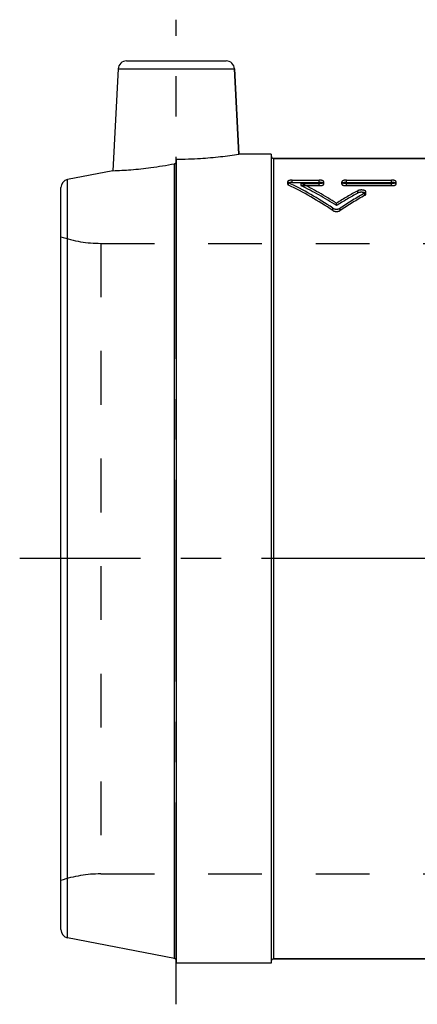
# Model space of a CAD drawing. Header units: millimetres. Extents: x 434 to 566, y 440 to 560.
# Tile 1 of 2: x 434 to 482, y 440 to 560. Entities that reach past the tile are written whole.
import ezdxf

# ---------------------------------------------------------------- set-up
doc = ezdxf.new("R2010")
doc.units = ezdxf.units.MM
doc.header["$LTSCALE"] = 65.185185
doc.linetypes.add('CENTER', pattern=[0.6, 0.375, -0.075, 0.075, -0.075])
doc.linetypes.add('HIDDEN', pattern=[0.2, 0.1, -0.1])
for name, color, linetype in [('ACHSEN_AUGE', 7, 'CONTINUOUS'), ('ACHSEN_S', 7, 'CONTINUOUS'), ('KOERPER', 7, 'CONTINUOUS'), ('KONST.EL_MIT_GEO', 7, 'CONTINUOUS')]:
    doc.layers.add(name, color=color, linetype=linetype)

msp = doc.modelspace()

# ---------------------------------------------------------------- linework, layer by layer
at = {"layer": 'ACHSEN_AUGE', "color": 2, "linetype": 'CENTER'}
msp.add_line((453, 440.35), (453, 559.65), dxfattribs=at)
at = {"layer": 'ACHSEN_S', "color": 2, "linetype": 'CENTER'}
msp.add_line((566, 494.35), (434, 494.35), dxfattribs=at)
at = {"layer": 'KOERPER', "color": 7, "linetype": 'Continuous'}
for p, q in [((445.95, 553.7), (445.3, 541.35)), ((460.05, 553.7), (460.59, 543.35)), ((464.5, 543.35), (460.59, 543.35)), ((464.5, 543.35), (464.5, 445.35)), ((464.8, 542.85), (535.2, 542.85)), ((452.76, 445.9), (452.76, 542.2)), ((453, 542.75), (453, 445.35)), ((464.5, 445.35), (453, 445.35)), ((464.8, 445.85), (535.2, 445.85))]:
    msp.add_line(p, q, dxfattribs=at)
at = {"layer": 'KOERPER', "color": 8, "linetype": 'HIDDEN'}
for p, q in [((443.83, 532.55), (556.17, 532.55)), ((443.83, 456.15), (498.5, 456.15))]:
    msp.add_line(p, q, dxfattribs=at)
at = {"layer": 'KOERPER', "color": 7, "linetype": 'Continuous'}
for points, knots in [([(453, 542.75), (453.97, 542.75), (455.77, 542.81), (458.3, 543.03), (459.86, 543.23), (460.59, 543.35)], [0, 0, 0, 0, 0.382361, 0.706383, 1, 1, 1, 1]), ([(445.3, 541.35), (446.03, 541.38), (447.57, 541.46), (450.06, 541.73), (451.81, 542.01), (452.76, 542.2)], [0, 0, 0, 0, 0.291349, 0.615769, 1, 1, 1, 1]), ([(452.76, 542.2), (452.79, 542.2), (452.86, 542.23), (452.94, 542.3), (452.99, 542.39), (453, 542.46), (453, 542.5)], [0, 0, 0, 0, 0.250071, 0.500132, 0.750096, 1, 1, 1, 1])]:
    msp.add_open_spline(points, degree=3, knots=knots, dxfattribs=at)
at = {"layer": 'KONST.EL_MIT_GEO', "color": 7, "linetype": 'Continuous'}
for p, q in [((445.95, 553.7), (460.05, 553.7)), ((446.95, 554.65), (459.05, 554.65)), ((460.59, 543.35), (460.05, 553.7)), ((464.8, 542.85), (464.8, 445.85)), ((535.2, 542.85), (464.8, 542.85)), ((445.3, 541.35), (439.81, 540.29)), ((439, 449.4), (439, 539.3)), ((439.81, 448.41), (439.81, 540.29)), ((452.76, 445.9), (439.81, 448.41)), ((535.2, 445.85), (464.8, 445.85))]:
    msp.add_line(p, q, dxfattribs=at)
at = {"layer": 'KONST.EL_MIT_GEO', "color": 8, "linetype": 'HIDDEN'}
for p, q in [((464.5, 543.15), (464.5, 445.55)), ((453, 542.5), (453, 445.6)), ((466.5, 540.02), (466.5, 539.73)), ((466.61, 539.62), (466.61, 539.9)), ((467.05, 539.93), (467.05, 540.21)), ((467.05, 540.21), (470.34, 540.21)), ((467.05, 539.93), (470.34, 539.93)), ((468.14, 539.54), (468.14, 539.82)), ((468.14, 539.82), (470.34, 539.82)), ((468.14, 539.54), (470.34, 539.54)), ((470.34, 539.93), (470.34, 540.21)), ((470.34, 539.54), (470.34, 539.82)), ((470.88, 539.73), (470.88, 540.02)), ((473.08, 539.73), (473.08, 540.02)), ((473.63, 539.93), (473.63, 540.21)), ((473.63, 540.21), (479.11, 540.21)), ((473.63, 539.93), (479.11, 539.93)), ((473.63, 539.54), (473.63, 539.82)), ((473.63, 539.82), (479.11, 539.82)), ((473.63, 539.54), (479.11, 539.54)), ((479.11, 539.93), (479.11, 540.21)), ((479.11, 539.54), (479.11, 539.82)), ((479.65, 539.73), (479.65, 540.02)), ((475, 538.65), (475, 538.93)), ((475.88, 538.38), (475.88, 538.66)), ((475.99, 538.51), (475.99, 538.8)), ((472.44, 537.13), (472.44, 537.41)), ((471.99, 536.53), (471.99, 536.81)), ((472.88, 536.53), (472.88, 536.81)), ((443.83, 532.55), (443.83, 456.15)), ((443.83, 532.55), (556.17, 532.55)), ((443.83, 456.15), (498.5, 456.15))]:
    msp.add_line(p, q, dxfattribs=at)
at = {"layer": 'KONST.EL_MIT_GEO', "color": 7, "linetype": 'Continuous'}
for centre, radius, start, end in [((446.95, 553.65), 1, 90, 177), ((459.05, 553.65), 1, 3, 90), ((464.8, 543.15), 0.3, 182.619, 270), ((440, 539.3), 1, 101, 180), ((440, 449.4), 1, 180, 259), ((452.7, 445.6), 0.3, 0, 79), ((464.8, 445.55), 0.3, 90, 177.381)]:
    msp.add_arc(centre, radius, start, end, dxfattribs=at)
at = {"layer": 'KONST.EL_MIT_GEO', "color": 8, "linetype": 'HIDDEN'}
for centre, radius, start, end in [((464.8, 543.15), 0.3, 180, 182.619), ((443.83, 547.55), 15, 251.2031, 270), ((443.83, 441.15), 15, 90, 108.7969), ((464.8, 445.55), 0.3, 177.381, 180)]:
    msp.add_arc(centre, radius, start, end, dxfattribs=at)
for centre, major_axis, start_param, end_param in [((465.95, 494.35), (-21.46, 46.9), -0.79537, -0.647062), ((465.95, 494.35), (-21.32, 46.61), -0.796408, -0.647173), ((467.32, 494.35), (-21.46, 46.9), -0.769779, -0.651572), ((467.32, 494.35), (-21.32, 46.61), -0.770655, -0.651711), ((477.55, 494.35), (21.46, 46.9), 0.698953, 0.769779), ((477.55, 494.35), (21.32, 46.61), 0.699386, 0.770655), ((478.92, 494.35), (21.46, 46.9), 0.712439, 0.79537), ((478.92, 494.35), (21.32, 46.61), 0.712955, 0.796408)]:
    msp.add_ellipse(centre, major_axis=major_axis, ratio=0.628641, start_param=start_param, end_param=end_param, dxfattribs=at)
for points, knots in [([(467.05, 540.21), (466.98, 540.21), (466.88, 540.2), (466.75, 540.18), (466.66, 540.15), (466.6, 540.13), (466.54, 540.09), (466.51, 540.06), (466.5, 540.03), (466.5, 540.02)], [0, 0, 0, 0, 0.342463, 0.499397, 0.639994, 0.760487, 0.858903, 0.936413, 1, 1, 1, 1]), ([(466.5, 540.02), (466.5, 540.01), (466.51, 539.98), (466.55, 539.93), (466.59, 539.91), (466.61, 539.9)], [0, 0, 0, 0, 0.190236, 0.537152, 1, 1, 1, 1]), ([(467.05, 539.93), (466.98, 539.93), (466.88, 539.92), (466.75, 539.9), (466.66, 539.87), (466.6, 539.84), (466.54, 539.81), (466.51, 539.78), (466.5, 539.75), (466.5, 539.73)], [0, 0, 0, 0, 0.342456, 0.499387, 0.639982, 0.760473, 0.85889, 0.936405, 1, 1, 1, 1]), ([(466.5, 539.73), (466.5, 539.72), (466.51, 539.69), (466.55, 539.65), (466.59, 539.63), (466.61, 539.62)], [0, 0, 0, 0, 0.190249, 0.537173, 1, 1, 1, 1]), ([(470.88, 540.02), (470.88, 540.03), (470.88, 540.06), (470.84, 540.09), (470.79, 540.13), (470.72, 540.15), (470.64, 540.18), (470.51, 540.2), (470.41, 540.21), (470.34, 540.21)], [0, 0, 0, 0, 0.063587, 0.141098, 0.239515, 0.360008, 0.500604, 0.657539, 1, 1, 1, 1]), ([(470.34, 539.82), (470.41, 539.82), (470.51, 539.83), (470.64, 539.85), (470.72, 539.88), (470.79, 539.9), (470.84, 539.94), (470.88, 539.97), (470.88, 540), (470.88, 540.02)], [0, 0, 0, 0, 0.341358, 0.498018, 0.638612, 0.759381, 0.858285, 0.936292, 1, 1, 1, 1]), ([(470.88, 539.73), (470.88, 539.75), (470.88, 539.78), (470.84, 539.81), (470.79, 539.84), (470.72, 539.87), (470.64, 539.9), (470.51, 539.92), (470.41, 539.93), (470.34, 539.93)], [0, 0, 0, 0, 0.063596, 0.141111, 0.239529, 0.36002, 0.500614, 0.657546, 1, 1, 1, 1]), ([(470.34, 539.54), (470.41, 539.54), (470.51, 539.55), (470.64, 539.57), (470.72, 539.59), (470.79, 539.62), (470.84, 539.66), (470.88, 539.69), (470.88, 539.72), (470.88, 539.73)], [0, 0, 0, 0, 0.341344, 0.498, 0.638591, 0.75936, 0.858268, 0.936283, 1, 1, 1, 1]), ([(473.63, 540.21), (473.56, 540.21), (473.45, 540.2), (473.32, 540.18), (473.24, 540.15), (473.17, 540.13), (473.12, 540.09), (473.09, 540.06), (473.08, 540.03), (473.08, 540.02)], [0, 0, 0, 0, 0.342461, 0.499396, 0.639992, 0.760485, 0.858902, 0.936413, 1, 1, 1, 1]), ([(473.08, 540.02), (473.08, 540), (473.09, 539.97), (473.12, 539.94), (473.17, 539.9), (473.24, 539.88), (473.32, 539.85), (473.45, 539.83), (473.56, 539.82), (473.63, 539.82)], [0, 0, 0, 0, 0.063708, 0.141715, 0.240619, 0.361388, 0.501982, 0.658642, 1, 1, 1, 1]), ([(473.63, 539.93), (473.56, 539.93), (473.45, 539.92), (473.32, 539.9), (473.24, 539.87), (473.17, 539.84), (473.12, 539.81), (473.09, 539.78), (473.08, 539.75), (473.08, 539.73)], [0, 0, 0, 0, 0.342454, 0.499386, 0.63998, 0.760471, 0.858889, 0.936404, 1, 1, 1, 1]), ([(473.08, 539.73), (473.08, 539.72), (473.09, 539.69), (473.12, 539.66), (473.17, 539.62), (473.24, 539.59), (473.32, 539.57), (473.45, 539.55), (473.56, 539.54), (473.63, 539.54)], [0, 0, 0, 0, 0.063717, 0.141732, 0.24064, 0.361409, 0.502, 0.658656, 1, 1, 1, 1]), ([(479.65, 540.02), (479.65, 540.03), (479.65, 540.06), (479.61, 540.09), (479.56, 540.13), (479.49, 540.15), (479.41, 540.18), (479.28, 540.2), (479.18, 540.21), (479.11, 540.21)], [0, 0, 0, 0, 0.063587, 0.141098, 0.239515, 0.360008, 0.500604, 0.657539, 1, 1, 1, 1]), ([(479.11, 539.82), (479.18, 539.82), (479.28, 539.83), (479.41, 539.85), (479.49, 539.88), (479.56, 539.9), (479.61, 539.94), (479.65, 539.97), (479.65, 540), (479.65, 540.02)], [0, 0, 0, 0, 0.341358, 0.498018, 0.638612, 0.759381, 0.858285, 0.936292, 1, 1, 1, 1]), ([(479.65, 539.73), (479.65, 539.75), (479.65, 539.78), (479.61, 539.81), (479.56, 539.84), (479.49, 539.87), (479.41, 539.9), (479.28, 539.92), (479.18, 539.93), (479.11, 539.93)], [0, 0, 0, 0, 0.063596, 0.141111, 0.239529, 0.36002, 0.500614, 0.657546, 1, 1, 1, 1]), ([(479.11, 539.54), (479.18, 539.54), (479.28, 539.55), (479.41, 539.57), (479.49, 539.59), (479.56, 539.62), (479.61, 539.66), (479.65, 539.69), (479.65, 539.72), (479.65, 539.73)], [0, 0, 0, 0, 0.341344, 0.498, 0.638591, 0.75936, 0.858268, 0.936283, 1, 1, 1, 1]), ([(475.99, 538.8), (475.99, 538.81), (475.99, 538.83), (475.96, 538.87), (475.93, 538.9), (475.87, 538.94), (475.76, 538.98), (475.61, 539.01), (475.45, 539.02), (475.28, 539.01), (475.13, 538.98), (475.04, 538.95), (475, 538.93)], [0, 0, 0, 0, 0.033017, 0.069459, 0.111766, 0.161089, 0.28069, 0.423458, 0.579092, 0.735089, 0.878888, 1, 1, 1, 1]), ([(475.99, 538.51), (475.99, 538.52), (475.99, 538.55), (475.96, 538.59), (475.93, 538.62), (475.87, 538.66), (475.76, 538.7), (475.61, 538.73), (475.45, 538.74), (475.28, 538.73), (475.13, 538.7), (475.04, 538.67), (475, 538.65)], [0, 0, 0, 0, 0.033046, 0.06951, 0.111832, 0.161162, 0.280762, 0.423515, 0.579128, 0.735105, 0.87889, 1, 1, 1, 1]), ([(475.88, 538.66), (475.9, 538.67), (475.93, 538.69), (475.96, 538.72), (475.98, 538.76), (475.99, 538.78), (475.99, 538.8)], [0, 0, 0, 0, 0.307932, 0.571622, 0.79742, 1, 1, 1, 1]), ([(475.88, 538.38), (475.9, 538.38), (475.93, 538.4), (475.96, 538.44), (475.98, 538.47), (475.99, 538.5), (475.99, 538.51)], [0, 0, 0, 0, 0.30784, 0.571505, 0.79734, 1, 1, 1, 1]), ([(471.99, 536.81), (472.02, 536.79), (472.08, 536.76), (472.23, 536.71), (472.44, 536.69), (472.64, 536.71), (472.79, 536.76), (472.85, 536.79), (472.88, 536.81)], [0, 0, 0, 0, 0.107401, 0.229338, 0.5, 0.770662, 0.892599, 1, 1, 1, 1]), ([(471.99, 536.53), (472.02, 536.51), (472.08, 536.48), (472.23, 536.43), (472.44, 536.4), (472.64, 536.43), (472.79, 536.48), (472.85, 536.51), (472.88, 536.53)], [0, 0, 0, 0, 0.107426, 0.229366, 0.5, 0.770634, 0.892574, 1, 1, 1, 1])]:
    msp.add_open_spline(points, degree=3, knots=knots, dxfattribs=at)

doc.saveas('drawing.dxf')
